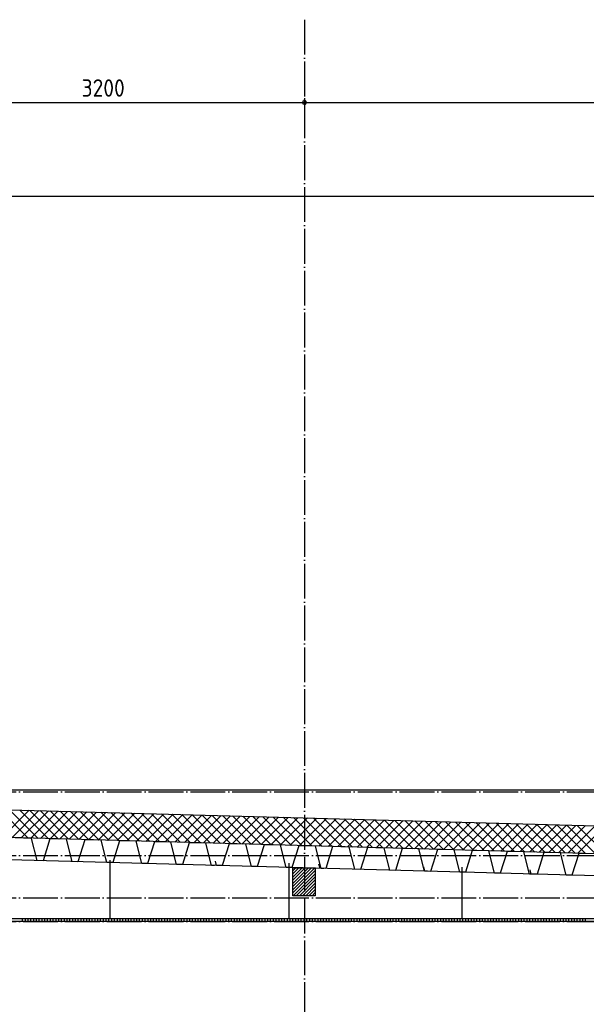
# Model space of a CAD drawing. Extents: x -37450 to 20409, y -12428 to 23550.
# Tile 26 of 55: x -19103 to -15037, y -2288 to 4772. Entities that reach past the tile are written whole.
import ezdxf

# ---------------------------------------------------------------- set-up
doc = ezdxf.new("R2010")
doc.units = 0
doc.header["$MEASUREMENT"] = 0
doc.linetypes.add('DASHDOT', pattern=[300, 250, -25, 0, -25])
doc.linetypes.add('DOT', pattern=[50, 0, -50])
doc.layers.add('LAYER01', color=7, linetype='CONTINUOUS')
doc.layers.add('LAYER107', color=2, linetype='DOT')
doc.styles.get("Standard").update_dxf_attribs({"font": 'isocp.shx'})

msp = doc.modelspace()

# ---------------------------------------------------------------- linework, layer by layer
at = {"layer": 'LAYER01', "color": 1, "linetype": 'DASHDOT'}
for p, q in [((-17058.25195, 4772.46895), (-17058.25195, -10757.59505)), ((-32582.25405, -764.12645), (-3736.12745, -764.12645)), ((-32582.25405, -1222.1264), (-3736.12745, -1222.1264)), ((-32582.25405, -1524.12615), (-3736.12745, -1524.12615)), ((-32582.25405, -1693.5932), (-3736.12745, -1693.5932))]:
    msp.add_line(p, q, dxfattribs=at)
at = {"layer": 'LAYER01', "color": 5, "linetype": 'Continuous'}
for p, q in [((-31480.5664, 4178.59345), (-6631.56435, 4178.59345)), ((-19042.0349, -1096.78345), (-19247.59675, -891.22115)), ((-19228.6789, -1091.6768), (-19034.10035, -897.0972)), ((-18969.3344, -1098.7726), (-19174.88555, -893.2227)), ((-19159.85105, -1093.55965), (-18965.2817, -898.98995)), ((-18896.63545, -1100.7619), (-19102.1744, -895.2243)), ((-19091.0263, -1095.44495), (-18896.46605, -900.8851)), ((-18823.93495, -1102.75105), (-19029.4632, -897.22585)), ((-19022.19695, -1097.3278), (-18827.64895, -902.77785)), ((-18751.23445, -1104.7428), (-18956.7505, -899.22495)), ((-18953.37065, -1099.21055), (-18758.8333, -904.6731)), ((-18884.5413, -1101.0934), (-18690.01615, -906.56825)), ((-18678.53395, -1106.732), (-18884.0378, -901.2265)), ((-18815.71655, -1102.97625), (-18621.1975, -908.461)), ((-18605.83345, -1108.72125), (-18811.3266, -903.2282)), ((-18746.88875, -1104.86155), (-18552.3819, -910.35615)), ((-18533.13445, -1110.71045), (-18738.6154, -905.22975)), ((-18678.0609, -1106.7444), (-18483.56475, -912.2489)), ((-18460.43395, -1112.6997), (-18665.90425, -907.23135)), ((-18609.2346, -1108.6272), (-18414.74915, -914.14165)), ((-18387.73345, -1114.68885), (-18593.19155, -909.2304)), ((-18540.4068, -1110.51255), (-18345.932, -916.0368)), ((-18315.03295, -1116.67805), (-18520.4788, -911.232)), ((-18242.334, -1118.6673), (-18447.76765, -913.23365)), ((-18169.6335, -1120.6565), (-18375.05645, -915.23525)), ((-18096.933, -1122.64575), (-18302.34375, -917.2368)), ((-18471.579, -1112.3954), (-18277.11485, -917.92955)), ((-18402.7527, -1114.27815), (-18208.29775, -919.8248)), ((-18333.92485, -1116.16095), (-18139.4806, -921.71745)), ((-18265.09705, -1118.0438), (-18070.665, -923.6127)), ((-18024.2325, -1124.6374), (-18229.63255, -919.2359)), ((-18196.27075, -1119.9291), (-18001.84935, -925.50545)), ((-17951.5335, -1126.6267), (-18156.91985, -921.23745)), ((-18127.44295, -1121.81195), (-17933.0307, -927.4006)), ((-17878.833, -1128.61585), (-18084.2087, -923.23905)), ((-18058.6151, -1123.6948), (-17864.21355, -929.29335)), ((-17806.1325, -1130.60515), (-18011.4975, -925.2407)), ((-17989.79035, -1125.5801), (-17795.39795, -931.1885)), ((-17733.432, -1132.5943), (-17938.7848, -927.2423)), ((-17920.961, -1127.46295), (-17726.5808, -933.08125)), ((-17660.73305, -1134.58355), (-17866.0736, -929.24135)), ((-17852.1347, -1129.3457), (-17657.7652, -934.9765)), ((-17588.03255, -1136.57275), (-17793.36245, -931.24295)), ((-17783.3084, -1131.231), (-17588.94805, -936.86915)), ((-17515.33205, -1138.5619), (-17720.6497, -933.2445)), ((-17714.4806, -1133.11385), (-17520.1309, -938.7644)), ((-17442.63305, -1140.5512), (-17647.937, -935.2462)), ((-17645.6543, -1134.9967), (-17451.3138, -940.65715)), ((-17576.82495, -1136.87955), (-17382.49665, -942.5523)), ((-17369.93255, -1142.54035), (-17575.22585, -937.24775)), ((-17507.99865, -1138.7624), (-17313.68105, -944.44505)), ((-17297.23205, -1144.52965), (-17502.51465, -939.2493)), ((-17439.17235, -1140.6477), (-17244.86235, -946.3378)), ((-17224.5331, -1146.5213), (-17429.80345, -941.2484)), ((-17370.34455, -1142.53055), (-17176.04675, -948.23295)), ((-17151.8326, -1148.51055), (-17357.09075, -943.25)), ((-17301.5167, -1144.4133), (-17107.23115, -950.12815)), ((-17079.1321, -1150.49975), (-17284.3796, -945.25155)), ((-17232.69045, -1146.2986), (-17038.414, -952.02085)), ((-17006.4316, -1152.489), (-17211.66685, -947.25325)), ((-17163.8611, -1148.18145), (-16969.5984, -953.91605)), ((-16933.7311, -1154.47815), (-17138.95415, -949.2548)), ((-17095.0348, -1150.0643), (-16900.7797, -955.80885)), ((-16861.0306, -1156.46735), (-17066.243, -951.2539)), ((-17026.20695, -1151.9471), (-16831.9641, -957.70395)), ((-16788.3301, -1158.4566), (-16993.53025, -953.25545)), ((-16957.3807, -1153.82995), (-16763.1485, -959.59675)), ((-16715.6311, -1160.4458), (-16920.8206, -955.25705)), ((-16888.5559, -1155.71525), (-16694.32985, -961.4895)), ((-16642.9306, -1162.43505), (-16848.1079, -957.2587)), ((-16819.72655, -1157.5981), (-16625.5127, -963.38465)), ((-16570.23165, -1164.42425), (-16775.3952, -959.26025)), ((-16750.89875, -1159.48085), (-16556.69555, -965.2774)), ((-16497.53115, -1166.416), (-16702.684, -961.26185)), ((-16682.07245, -1161.3662), (-16487.8784, -967.1726)), ((-16424.83065, -1168.40515), (-16629.9713, -963.26095)), ((-16613.24465, -1163.249), (-16419.0628, -969.06775)), ((-16352.13015, -1170.3944), (-16557.26165, -965.2625)), ((-16544.41835, -1165.13185), (-16350.2472, -970.9605)), ((-16279.42965, -1172.3836), (-16484.54895, -967.2641)), ((-16475.589, -1167.0147), (-16281.43005, -972.85565)), ((-16206.72915, -1174.37275), (-16411.83625, -969.26575)), ((-16406.7642, -1168.89755), (-16212.61445, -974.7484)), ((-16134.03015, -1176.36205), (-16339.12505, -971.2673)), ((-16337.9349, -1170.78285), (-16143.7958, -976.6412)), ((-16269.10705, -1172.6657), (-16074.98015, -978.5363)), ((-16061.32965, -1178.3512), (-16266.41235, -973.2664)), ((-16200.28075, -1174.54845), (-16006.1615, -980.4291)), ((-15988.62915, -1180.3405), (-16193.7027, -975.268)), ((-16131.45445, -1176.43375), (-15937.3459, -982.3243)), ((-15915.92865, -1182.32965), (-16120.99, -977.26955)), ((-16062.62665, -1178.3166), (-15868.53025, -984.21945)), ((-15843.22815, -1184.3189), (-16048.2788, -979.2712)), ((-15993.80035, -1180.19945), (-15799.7116, -986.1122)), ((-15770.52915, -1186.3106), (-15975.5661, -981.2728)), ((-15924.97255, -1182.08475), (-15730.89445, -988.00745)), ((-15697.82865, -1188.29985), (-15902.8534, -983.27435)), ((-15625.12815, -1190.289), (-15830.14375, -985.27345)), ((-15552.4292, -1192.2783), (-15757.43105, -987.27505)), ((-15856.14625, -1183.9676), (-15662.07885, -989.9001)), ((-15787.3184, -1185.85045), (-15593.26325, -991.79285)), ((-15718.48905, -1187.73325), (-15524.44765, -993.688)), ((-15479.7287, -1194.26745), (-15684.71985, -989.2766)), ((-15649.6643, -1189.616), (-15455.62895, -995.58075)), ((-15407.0282, -1196.25665), (-15612.00715, -991.27825)), ((-15580.838, -1191.50135), (-15386.81185, -997.476)), ((-15334.3277, -1198.2459), (-15539.29445, -993.27985)), ((-15512.00865, -1193.38415), (-15317.99315, -999.36865)), ((-15261.6272, -1200.2351), (-15466.58325, -995.27895)), ((-15443.1839, -1195.267), (-15249.17755, -1001.2639)), ((-15188.9267, -1202.22435), (-15393.87055, -997.2805)), ((-15374.35455, -1197.15235), (-15180.36195, -1003.15915)), ((-15116.2262, -1204.2135), (-15321.1609, -999.28205)), ((-15305.52675, -1199.03515), (-15111.54325, -1005.0518)), ((-15043.5257, -1206.20525), (-15248.4482, -1001.28375)), ((-15236.70045, -1200.918), (-15042.72765, -1006.94455)), ((-14970.8252, -1208.19445), (-15175.73545, -1003.2853)), ((-15167.8726, -1202.80085), (-14973.9105, -1008.8373)), ((-14898.12775, -1210.1837), (-15103.0243, -1005.2844)), ((-15099.04635, -1204.6836), (-14905.0949, -1010.73245)), ((-17142.2516, -1466.2261), (-16985.89785, -1309.87465)), ((-17142.2516, -1443.6), (-17008.5266, -1309.87465)), ((-17142.2516, -1420.9714), (-17031.1554, -1309.87465)), ((-17142.2516, -1398.3453), (-17053.78115, -1309.87465)), ((-17142.2516, -1375.7167), (-17076.4099, -1309.87465)), ((-17142.2516, -1353.09065), (-17099.0387, -1309.87465)), ((-17142.2516, -1330.46205), (-17121.66445, -1309.87465)), ((-17142.2516, -1488.8522), (-16982.25405, -1328.8563)), ((-17140.64635, -1509.8751), (-16982.25405, -1351.4824)), ((-17118.0176, -1509.8751), (-16982.25405, -1374.111)), ((-17095.3888, -1509.8751), (-16982.25405, -1396.7396)), ((-17072.76305, -1509.8751), (-16982.25405, -1419.3632)), ((-17050.1343, -1509.87265), (-16982.25405, -1441.9918)), ((-17027.50855, -1509.8751), (-16982.25405, -1464.6204)), ((-17004.8828, -1509.8751), (-16982.25405, -1487.2465)), ((-19084.25295, -1673.59465), (-19084.25295, -1693.59075)), ((-19064.25325, -1673.59465), (-19064.25325, -1693.59075)), ((-19044.252, -1673.59465), (-19044.252, -1693.59075)), ((-19024.2523, -1673.59465), (-19024.2523, -1693.59075)), ((-19004.2526, -1673.59465), (-19004.2526, -1693.59075)), ((-18984.25295, -1673.59465), (-18984.25295, -1693.59075)), ((-18964.25325, -1673.59465), (-18964.25325, -1693.59075)), ((-18944.25355, -1673.59465), (-18944.25355, -1693.59075)), ((-18924.2523, -1673.59465), (-18924.2523, -1693.59075)), ((-18904.2526, -1673.59465), (-18904.2526, -1693.59075)), ((-18884.25295, -1673.59465), (-18884.25295, -1693.59075)), ((-18864.25325, -1673.59465), (-18864.25325, -1693.59075)), ((-18844.252, -1673.59465), (-18844.252, -1693.59075)), ((-18824.2523, -1673.59465), (-18824.2523, -1693.59075)), ((-18804.2511, -1673.59465), (-18804.2511, -1693.59075)), ((-18784.2514, -1673.59465), (-18784.2514, -1693.59075)), ((-18764.2517, -1673.59465), (-18764.2517, -1693.59075)), ((-18744.252, -1673.59465), (-18744.252, -1693.59075)), ((-18724.2523, -1673.59465), (-18724.2523, -1693.59075)), ((-18704.2526, -1673.59465), (-18704.2526, -1693.59075)), ((-18684.2514, -1673.59465), (-18684.2514, -1693.59075)), ((-18664.2517, -1673.59465), (-18664.2517, -1693.59075)), ((-18644.252, -1673.59465), (-18644.252, -1693.59075)), ((-18624.2523, -1673.59465), (-18624.2523, -1693.59075)), ((-18604.2526, -1673.59465), (-18604.2526, -1693.59075)), ((-18584.25295, -1673.59465), (-18584.25295, -1693.59075)), ((-18564.2517, -1673.59465), (-18564.2517, -1693.59075)), ((-18544.252, -1673.59465), (-18544.252, -1693.59075)), ((-18524.2523, -1673.59465), (-18524.2523, -1693.59075)), ((-18504.2526, -1673.59465), (-18504.2526, -1693.59075)), ((-18484.25295, -1673.59465), (-18484.25295, -1693.59075)), ((-18464.25325, -1673.59465), (-18464.25325, -1693.59075)), ((-18444.252, -1673.59465), (-18444.252, -1693.59075)), ((-18424.2523, -1673.59465), (-18424.2523, -1693.59075)), ((-18404.2526, -1673.59465), (-18404.2526, -1693.59075)), ((-18384.25295, -1673.59465), (-18384.25295, -1693.59075)), ((-18364.25325, -1673.59465), (-18364.25325, -1693.59075)), ((-18344.252, -1673.59465), (-18344.252, -1693.59075)), ((-18324.2523, -1673.59465), (-18324.2523, -1693.59075)), ((-18304.2526, -1673.59465), (-18304.2526, -1693.59075)), ((-18284.2514, -1673.59465), (-18284.2514, -1693.59075)), ((-18264.2517, -1673.59465), (-18264.2517, -1693.59075)), ((-18244.252, -1673.59465), (-18244.252, -1693.59075)), ((-18224.2523, -1673.59465), (-18224.2523, -1693.59075)), ((-18204.2511, -1673.59465), (-18204.2511, -1693.59075)), ((-18184.2514, -1673.59465), (-18184.2514, -1693.59075)), ((-18164.2517, -1673.59465), (-18164.2517, -1693.59075)), ((-18144.252, -1673.59465), (-18144.252, -1693.59075)), ((-18124.2523, -1673.59465), (-18124.2523, -1693.59075)), ((-18104.2526, -1673.59465), (-18104.2526, -1693.59075)), ((-18084.2514, -1673.59465), (-18084.2514, -1693.59075)), ((-18064.2517, -1673.59465), (-18064.2517, -1693.59075)), ((-18044.252, -1673.59465), (-18044.252, -1693.59075)), ((-18024.2523, -1673.59465), (-18024.2523, -1693.59075)), ((-18004.2526, -1673.59465), (-18004.2526, -1693.59075)), ((-17984.25295, -1673.59465), (-17984.25295, -1693.59075)), ((-17964.2517, -1673.59465), (-17964.2517, -1693.59075)), ((-17944.252, -1673.59465), (-17944.252, -1693.59075)), ((-17924.2523, -1673.59465), (-17924.2523, -1693.59075)), ((-17904.2526, -1673.59465), (-17904.2526, -1693.59075)), ((-17884.25295, -1673.59465), (-17884.25295, -1693.59075)), ((-17864.25325, -1673.59465), (-17864.25325, -1693.59075)), ((-17844.25355, -1673.59465), (-17844.25355, -1693.59075)), ((-17824.2523, -1673.59465), (-17824.2523, -1693.59075)), ((-17804.2526, -1673.59465), (-17804.2526, -1693.59075)), ((-17784.25295, -1673.59465), (-17784.25295, -1693.59075)), ((-17764.2517, -1673.59465), (-17764.2517, -1693.59075)), ((-17744.252, -1673.59465), (-17744.252, -1693.59075)), ((-17724.2523, -1673.59465), (-17724.2523, -1693.59075)), ((-17704.2511, -1673.59465), (-17704.2511, -1693.59075)), ((-17684.2514, -1673.59465), (-17684.2514, -1693.59075)), ((-17664.2517, -1673.59465), (-17664.2517, -1693.59075)), ((-17644.252, -1673.59465), (-17644.252, -1693.59075)), ((-17624.2523, -1673.59465), (-17624.2523, -1693.59075)), ((-17604.2526, -1673.59465), (-17604.2526, -1693.59075)), ((-17584.2514, -1673.59465), (-17584.2514, -1693.59075)), ((-17564.2517, -1673.59465), (-17564.2517, -1693.59075)), ((-17544.252, -1673.59465), (-17544.252, -1693.59075)), ((-17524.2523, -1673.59465), (-17524.2523, -1693.59075)), ((-17504.2526, -1673.59465), (-17504.2526, -1693.59075)), ((-17484.25295, -1673.59465), (-17484.25295, -1693.59075)), ((-17464.2517, -1673.59465), (-17464.2517, -1693.59075)), ((-17444.252, -1673.59465), (-17444.252, -1693.59075)), ((-17424.2523, -1673.59465), (-17424.2523, -1693.59075)), ((-17404.2526, -1673.59465), (-17404.2526, -1693.59075)), ((-17384.25295, -1673.59465), (-17384.25295, -1693.59075)), ((-17364.25325, -1673.59465), (-17364.25325, -1693.59075)), ((-17344.252, -1673.59465), (-17344.252, -1693.59075)), ((-17324.2523, -1673.59465), (-17324.2523, -1693.59075)), ((-17304.2526, -1673.59465), (-17304.2526, -1693.59075)), ((-17284.2514, -1673.59465), (-17284.2514, -1693.59075)), ((-17264.25325, -1673.59465), (-17264.25325, -1693.59075)), ((-17244.252, -1673.59465), (-17244.252, -1693.59075)), ((-17224.2523, -1673.59465), (-17224.2523, -1693.59075)), ((-17204.2526, -1673.59465), (-17204.2526, -1693.59075)), ((-17184.25295, -1673.59465), (-17184.25295, -1693.59075)), ((-17164.2517, -1673.59465), (-17164.2517, -1693.59075)), ((-17144.2505, -1673.59465), (-17144.2505, -1693.59075)), ((-17124.2523, -1673.59465), (-17124.2523, -1693.59075)), ((-17104.2511, -1673.59465), (-17104.2511, -1693.59075)), ((-17084.25295, -1673.59465), (-17084.25295, -1693.59075)), ((-17064.2517, -1673.59465), (-17064.2517, -1693.59075)), ((-17044.2505, -1673.59465), (-17044.2505, -1693.59075)), ((-17024.2523, -1673.59465), (-17024.2523, -1693.59075)), ((-17004.2511, -1673.59465), (-17004.2511, -1693.59075)), ((-16984.25295, -1673.59465), (-16984.25295, -1693.59075)), ((-16964.2517, -1673.59465), (-16964.2517, -1693.59075)), ((-16944.25355, -1673.59465), (-16944.25355, -1693.59075)), ((-16924.2523, -1673.59465), (-16924.2523, -1693.59075)), ((-16904.2511, -1673.59465), (-16904.2511, -1693.59075)), ((-16884.25295, -1673.59465), (-16884.25295, -1693.59075)), ((-16864.2517, -1673.59465), (-16864.2517, -1693.59075)), ((-16844.25355, -1673.59465), (-16844.25355, -1693.59075)), ((-16824.2523, -1673.59465), (-16824.2523, -1693.59075)), ((-16804.2511, -1673.59465), (-16804.2511, -1693.59075)), ((-16784.25295, -1673.59465), (-16784.25295, -1693.59075)), ((-16764.2517, -1673.59465), (-16764.2517, -1693.59075)), ((-16744.25355, -1673.59465), (-16744.25355, -1693.59075)), ((-16724.2523, -1673.59465), (-16724.2523, -1693.59075)), ((-16704.2526, -1673.59465), (-16704.2526, -1693.59075)), ((-16684.2514, -1673.59465), (-16684.2514, -1693.59075)), ((-16664.2517, -1673.59465), (-16664.2517, -1693.59075)), ((-16644.252, -1673.59465), (-16644.252, -1693.59075)), ((-16624.2508, -1673.59465), (-16624.2508, -1693.59075)), ((-16604.2526, -1673.59465), (-16604.2526, -1693.59075)), ((-16584.2514, -1673.59465), (-16584.2514, -1693.59075)), ((-16564.25325, -1673.59465), (-16564.25325, -1693.59075)), ((-16544.252, -1673.59465), (-16544.252, -1693.59075)), ((-16524.2508, -1673.59465), (-16524.2508, -1693.59075)), ((-16504.2526, -1673.59465), (-16504.2526, -1693.59075)), ((-16484.2514, -1673.59465), (-16484.2514, -1693.59075)), ((-16464.25325, -1673.59465), (-16464.25325, -1693.59075)), ((-16444.252, -1673.59465), (-16444.252, -1693.59075)), ((-16424.2508, -1673.59465), (-16424.2508, -1693.59075)), ((-16404.2526, -1673.59465), (-16404.2526, -1693.59075)), ((-16384.2514, -1673.59465), (-16384.2514, -1693.59075)), ((-16364.25325, -1673.59465), (-16364.25325, -1693.59075)), ((-16344.252, -1673.59465), (-16344.252, -1693.59075)), ((-16324.25385, -1673.59465), (-16324.25385, -1693.59075)), ((-16304.2526, -1673.59465), (-16304.2526, -1693.59075)), ((-16284.2514, -1673.59465), (-16284.2514, -1693.59075)), ((-16264.25325, -1673.59465), (-16264.25325, -1693.59075)), ((-16244.252, -1673.59465), (-16244.252, -1693.59075)), ((-16224.2523, -1673.59465), (-16224.2523, -1693.59075)), ((-16204.2526, -1673.59465), (-16204.2526, -1693.59075)), ((-16184.2514, -1673.59465), (-16184.2514, -1693.59075)), ((-16164.2517, -1673.59465), (-16164.2517, -1693.59075)), ((-16144.252, -1673.59465), (-16144.252, -1693.59075)), ((-16124.2523, -1673.59465), (-16124.2523, -1693.59075)), ((-16104.2511, -1673.59465), (-16104.2511, -1693.59075)), ((-16084.25295, -1673.59465), (-16084.25295, -1693.59075)), ((-16064.2517, -1673.59465), (-16064.2517, -1693.59075)), ((-16044.2505, -1673.59465), (-16044.2505, -1693.59075)), ((-16024.2523, -1673.59465), (-16024.2523, -1693.59075)), ((-16004.2511, -1673.59465), (-16004.2511, -1693.59075)), ((-15984.25295, -1673.59465), (-15984.25295, -1693.59075)), ((-15964.2517, -1673.59465), (-15964.2517, -1693.59075)), ((-15944.2505, -1673.59465), (-15944.2505, -1693.59075)), ((-15924.2523, -1673.59465), (-15924.2523, -1693.59075)), ((-15904.2511, -1673.59465), (-15904.2511, -1693.59075)), ((-15884.25295, -1673.59465), (-15884.25295, -1693.59075)), ((-15864.2517, -1673.59465), (-15864.2517, -1693.59075)), ((-15844.25355, -1673.59465), (-15844.25355, -1693.59075)), ((-15824.2523, -1673.59465), (-15824.2523, -1693.59075)), ((-15804.2511, -1673.59465), (-15804.2511, -1693.59075)), ((-15784.25295, -1673.59465), (-15784.25295, -1693.59075)), ((-15764.2517, -1673.59465), (-15764.2517, -1693.59075)), ((-15744.25355, -1673.59465), (-15744.25355, -1693.59075)), ((-15724.2523, -1673.59465), (-15724.2523, -1693.59075)), ((-15704.2511, -1673.59465), (-15704.2511, -1693.59075)), ((-15684.25295, -1673.59465), (-15684.25295, -1693.59075)), ((-15664.2517, -1673.59465), (-15664.2517, -1693.59075)), ((-15644.252, -1673.59465), (-15644.252, -1693.59075)), ((-15624.2523, -1673.59465), (-15624.2523, -1693.59075)), ((-15604.2526, -1673.59465), (-15604.2526, -1693.59075)), ((-15584.2514, -1673.59465), (-15584.2514, -1693.59075)), ((-15564.2517, -1673.59465), (-15564.2517, -1693.59075)), ((-15544.252, -1673.59465), (-15544.252, -1693.59075)), ((-15524.2508, -1673.59465), (-15524.2508, -1693.59075)), ((-15504.2526, -1673.59465), (-15504.2526, -1693.59075)), ((-15484.2514, -1673.59465), (-15484.2514, -1693.59075)), ((-15464.2502, -1673.59465), (-15464.2502, -1693.59075)), ((-15444.252, -1673.59465), (-15444.252, -1693.59075)), ((-15424.2508, -1673.59465), (-15424.2508, -1693.59075)), ((-15404.2526, -1673.59465), (-15404.2526, -1693.59075)), ((-15384.2514, -1673.59465), (-15384.2514, -1693.59075)), ((-15364.25325, -1673.59465), (-15364.25325, -1693.59075)), ((-15344.252, -1673.59465), (-15344.252, -1693.59075)), ((-15324.2508, -1673.59465), (-15324.2508, -1693.59075)), ((-15304.2526, -1673.59465), (-15304.2526, -1693.59075)), ((-15284.2514, -1673.59465), (-15284.2514, -1693.59075)), ((-15264.25325, -1673.59465), (-15264.25325, -1693.59075)), ((-15244.252, -1673.59465), (-15244.252, -1693.59075)), ((-15224.25385, -1673.59465), (-15224.25385, -1693.59075)), ((-15204.2526, -1673.59465), (-15204.2526, -1693.59075)), ((-15184.2514, -1673.59465), (-15184.2514, -1693.59075)), ((-15164.25325, -1673.59465), (-15164.25325, -1693.59075)), ((-15144.252, -1673.59465), (-15144.252, -1693.59075)), ((-15124.2523, -1673.59465), (-15124.2523, -1693.59075)), ((-15104.2526, -1673.59465), (-15104.2526, -1693.59075)), ((-15084.2514, -1673.59465), (-15084.2514, -1693.59075)), ((-15064.2517, -1673.59465), (-15064.2517, -1693.59075)), ((-15044.252, -1673.59465), (-15044.252, -1693.59075))]:
    msp.add_line(p, q, dxfattribs=at)
at = {"layer": 'LAYER01', "color": 1, "linetype": 'Continuous'}
for p, q in [((-17053.61635, 4192.85925), (-17070.38725, 4187.4115)), ((-17070.38725, 4187.4115), (-17070.38725, 4169.77575)), ((-17070.38725, 4169.77575), (-17053.61635, 4164.3276)), ((-17058.25195, 4208.5926), (-17058.25195, 4103.5946)), ((-17043.25105, 4178.59345), (-17053.61635, 4192.85925)), ((-17053.61635, 4164.3276), (-17043.25105, 4178.59345)), ((-17043.25105, 4178.59345), (-17043.25105, 4178.59345)), ((-31346.56675, -751.6246), (-9229.19005, -750.68685)), ((-20258.25195, -863.40665), (-9442.8154, -1161.06185)), ((-9442.8154, -1359.46905), (-20258.25195, -1063.50115)), ((-9269.751, -1524.12615), (-20258.25195, -1222.1264)), ((-18452.2537, -1673.59465), (-18452.2537, -1254.62435)), ((-17169.9402, -1673.59465), (-17169.9402, -1275.4691)), ((-17142.2516, -1509.8751), (-17142.2516, -1309.87465)), ((-17142.2516, -1309.87465), (-16982.25405, -1309.87465)), ((-16982.25405, -1309.87465), (-16982.25405, -1509.8751)), ((-15926.9394, -1673.59465), (-15926.9394, -1305.4682)), ((-16982.25405, -1509.8751), (-17142.2516, -1509.8751)), ((-30824.2523, -1673.59465), (-9769.2528, -1673.59465)), ((-9720.25225, -1693.5932), (-30824.2523, -1693.5932))]:
    msp.add_line(p, q, dxfattribs=at)
at = {"layer": 'LAYER01', "color": 3, "linetype": 'Continuous'}
for p, q in [((-19016.56495, -1098.15665), (-19135.5652, -1094.90555)), ((-18975.93995, -1257.3286), (-19016.56495, -1098.15665)), ((-18885.62775, -1101.7515), (-18934.9396, -1258.4543)), ((-18766.69005, -1105.015), (-18885.62775, -1101.7515)), ((-18726.0025, -1264.18695), (-18766.69005, -1105.015)), ((-18635.75285, -1108.5951), (-18685.0647, -1265.31265)), ((-18516.7526, -1111.86095), (-18635.75285, -1108.5951)), ((-18476.1276, -1271.0329), (-18516.7526, -1111.86095)), ((-18385.81545, -1115.45345), (-18435.12725, -1272.1735)), ((-18266.8152, -1118.7193), (-18385.81545, -1115.45345)), ((-18226.1902, -1277.89125), (-18266.8152, -1118.7193)), ((-18135.878, -1122.3117), (-18185.1898, -1279.01705)), ((-18016.9403, -1125.56275), (-18135.878, -1122.3117)), ((-17976.25275, -1284.7496), (-18016.9403, -1125.56275)), ((-17886.0031, -1129.15775), (-17935.31495, -1285.8754)), ((-17767.00285, -1132.4211), (-17886.0031, -1129.15775)), ((-17726.37785, -1291.59315), (-17767.00285, -1132.4211)), ((-17599.50255, -1137.01565), (-17648.8144, -1293.71845)), ((-17480.5023, -1140.2815), (-17599.50255, -1137.01565)), ((-17439.8773, -1299.45355), (-17480.5023, -1140.2815)), ((-17349.5651, -1143.87645), (-17398.87695, -1300.57925)), ((-17230.6259, -1147.12495), (-17349.5651, -1143.87645)), ((-17189.93835, -1306.297), (-17230.6259, -1147.12495)), ((-17099.6887, -1150.71995), (-17149.0021, -1307.42275)), ((-16980.69, -1153.9858), (-17099.6887, -1150.71995)), ((-16940.065, -1313.15785), (-16980.69, -1153.9858)), ((-16857.00225, -1157.37545), (-16906.3141, -1314.07825)), ((-16738.00355, -1160.6413), (-16857.00225, -1157.37545)), ((-16697.377, -1319.81325), (-16738.00355, -1160.6413)), ((-16607.06635, -1164.2338), (-16656.37815, -1320.93905)), ((-16488.12865, -1167.49965), (-16607.06635, -1164.2338)), ((-16447.43805, -1326.6716), (-16488.12865, -1167.49965)), ((-16357.18995, -1171.0946), (-16406.50175, -1327.7974)), ((-16238.1897, -1174.36045), (-16357.18995, -1171.0946)), ((-16197.5647, -1333.53245), (-16238.1897, -1174.36045)), ((-16105.0659, -1178.01725), (-16154.37775, -1334.72005)), ((-15986.06415, -1181.26585), (-16105.0659, -1178.01725)), ((-15945.44065, -1340.45265), (-15986.06415, -1181.26585)), ((-15855.12695, -1184.8607), (-15904.4388, -1341.5784)), ((-15736.18925, -1188.12665), (-15855.12695, -1184.8607)), ((-15695.5017, -1347.29615), (-15736.18925, -1188.12665)), ((-15605.2521, -1191.71905), (-15654.56545, -1348.42185)), ((-15486.25335, -1194.985), (-15605.2521, -1191.71905)), ((-15445.62835, -1354.15695), (-15486.25335, -1194.985)), ((-15341.37725, -1198.95355), (-15390.6891, -1355.65635)), ((-15222.37855, -1202.2194), (-15341.37725, -1198.95355)), ((-18934.9396, -1258.4543), (-18975.93995, -1257.3286)), ((-18685.0647, -1265.31265), (-18726.0025, -1264.18695)), ((-18476.06505, -1271.0478), (-18483.815, -1240.81365)), ((-17689.7522, -1292.5952), (-17697.50215, -1262.37595)), ((-15181.752, -1361.39135), (-15222.37855, -1202.2194)), ((-15091.44135, -1205.8119), (-15140.75315, -1362.51715)), ((-14972.50365, -1209.06285), (-15091.44135, -1205.8119)), ((-18455.62745, -1271.5945), (-18476.1276, -1271.0329)), ((-18435.12725, -1272.1735), (-18476.06505, -1271.0478)), ((-18185.1898, -1279.01705), (-18226.1902, -1277.89125)), ((-17935.31495, -1285.8754), (-17976.25275, -1284.7496)), ((-17705.8777, -1292.15725), (-17726.37785, -1291.59315)), ((-17648.8144, -1293.71845), (-17689.7522, -1292.5952)), ((-17398.87695, -1300.57925), (-17439.8773, -1299.45355)), ((-17149.0021, -1307.42275), (-17189.93835, -1306.297)), ((-16947.2519, -1312.9525), (-16955.00335, -1282.73565)), ((-16906.3141, -1314.07825), (-16947.2519, -1312.9525)), ((-16919.56635, -1313.71945), (-16940.065, -1313.15785)), ((-16656.37815, -1320.93905), (-16697.377, -1319.81325)), ((-16406.50175, -1327.7974), (-16447.43805, -1326.6716)), ((-16195.31555, -1333.5943), (-16203.06395, -1303.37505)), ((-16177.06605, -1334.09405), (-16197.5647, -1333.53245)), ((-16154.37775, -1334.72005), (-16195.31555, -1333.5943)), ((-15904.4388, -1341.5784), (-15945.44065, -1340.45265)), ((-15431.6269, -1354.5479), (-15439.37835, -1324.31375)), ((-15654.56545, -1348.42185), (-15695.5017, -1347.29615)), ((-15425.12665, -1354.7186), (-15445.62835, -1354.15695)), ((-15390.6891, -1355.65635), (-15431.6269, -1354.5479)), ((-15140.75315, -1362.51715), (-15181.752, -1361.39135))]:
    msp.add_line(p, q, dxfattribs=at)
at = {"layer": 'LAYER107', "color": 5, "linetype": 'Continuous'}
for p, q in [((-31480.5664, 4178.59345), (-6631.56435, 4178.59345)), ((-9036.0008, 3503.53125), (-31480.5664, 3503.53125))]:
    msp.add_line(p, q, dxfattribs=at)
at = {"layer": 'LAYER107', "color": 1, "linetype": 'Continuous'}
for p, q in [((-17053.61635, 4192.85925), (-17070.38725, 4187.4115)), ((-17070.38725, 4187.4115), (-17070.38725, 4169.77575)), ((-17070.38725, 4169.77575), (-17053.61635, 4164.3276)), ((-17058.25195, 4208.5926), (-17058.25195, 4103.5946)), ((-17043.25105, 4178.59345), (-17053.61635, 4192.85925)), ((-17053.61635, 4164.3276), (-17043.25105, 4178.59345)), ((-17043.25105, 4178.59345), (-17043.25105, 4178.59345))]:
    msp.add_line(p, q, dxfattribs=at)

# ---------------------------------------------------------------- texts
at = {"layer": 'LAYER01', "color": 2}
msp.add_text('3200', height=125, dxfattribs=at).set_placement((-18658.25195, 4220.2656))
at = {"layer": 'LAYER107', "color": 2}
msp.add_text('3200', height=125, dxfattribs=at).set_placement((-18658.25195, 4220.2656))

doc.saveas('drawing.dxf')
